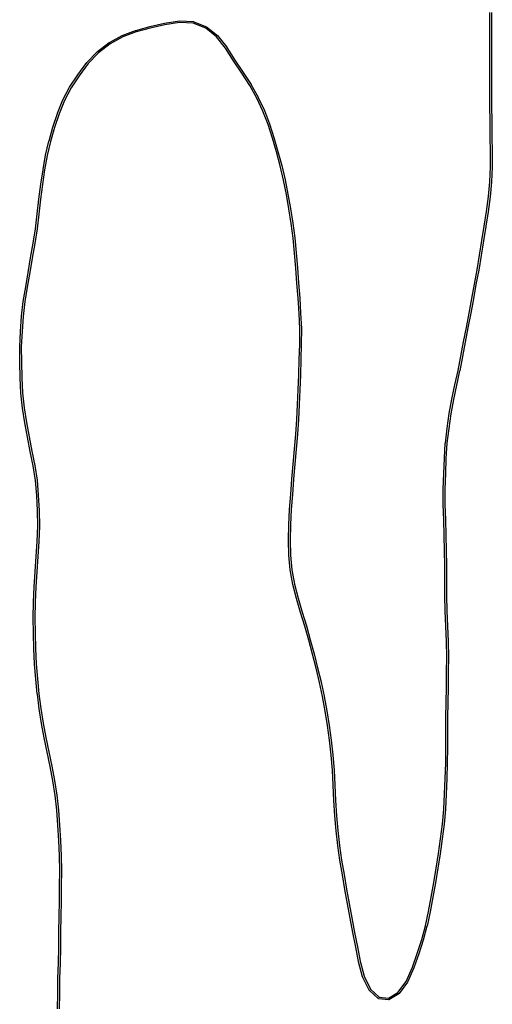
# Model space of a CAD drawing. Header units: inches. Extents: x 0.4 to 11.3, y -7.9 to -0.4.
# Tile 3 of 9: x 2.9 to 4, y -4.2 to -1.9. Entities that reach past the tile are written whole.
import ezdxf

# ---------------------------------------------------------------- set-up
doc = ezdxf.new("R2010")
doc.units = ezdxf.units.IN
doc.header["$MEASUREMENT"] = 0
doc.layers.add('Edge.Cuts', color=254, linetype='CONTINUOUS', true_color=0xd0d2cd)

msp = doc.modelspace()

# ---------------------------------------------------------------- linework, layer by layer
at = {"layer": 'Edge.Cuts', "linetype": 'CONTINUOUS'}
for p, q in [((3.9798, -1.8934), (3.9801, -1.8563)), ((3.984, -1.8564), (3.9837, -1.8935)), ((3.1646, -1.8901), (3.1997, -1.8821)), ((3.2006, -1.886), (3.1655, -1.8939)), ((3.1997, -1.8821), (3.1998, -1.8821)), ((3.1998, -1.8821), (3.2353, -1.8761)), ((3.1998, -1.8821), (3.1998, -1.8821)), ((3.2357, -1.8801), (3.2006, -1.886)), ((3.2353, -1.8761), (3.2355, -1.8761)), ((3.2355, -1.8761), (3.2357, -1.8761)), ((3.2357, -1.8761), (3.2692, -1.8781)), ((3.2687, -1.882), (3.2357, -1.8801)), ((3.2985, -1.894), (3.2687, -1.882)), ((3.2692, -1.8781), (3.2695, -1.8782)), ((3.2695, -1.8782), (3.2699, -1.8783)), ((3.2699, -1.8783), (3.3003, -1.8904)), ((3.0675, -1.9283), (3.0978, -1.9114)), ((3.0978, -1.9114), (3.0979, -1.9114)), ((3.0979, -1.9114), (3.098, -1.9113)), ((3.098, -1.9113), (3.1305, -1.8993)), ((3.1317, -1.903), (3.0995, -1.9149)), ((3.1305, -1.8993), (3.1305, -1.8993)), ((3.1305, -1.8993), (3.1306, -1.8993)), ((3.1306, -1.8993), (3.1645, -1.8901)), ((3.1655, -1.8939), (3.1317, -1.903)), ((3.1645, -1.8901), (3.1646, -1.8901)), ((3.1646, -1.8901), (3.1646, -1.8901)), ((3.3241, -1.9143), (3.2985, -1.894)), ((3.3003, -1.8904), (3.3005, -1.8906)), ((3.3005, -1.8906), (3.3008, -1.8907)), ((3.3008, -1.8907), (3.3268, -1.9114)), ((3.3268, -1.9114), (3.3269, -1.9116)), ((3.9798, -1.8935), (3.9798, -1.8934)), ((3.9801, -1.9309), (3.9798, -1.8935)), ((3.9798, -1.8935), (3.9798, -1.8935)), ((3.9837, -1.8935), (3.984, -1.9308)), ((3.039, -1.9496), (3.0673, -1.9284)), ((3.0695, -1.9317), (3.0415, -1.9526)), ((3.0673, -1.9284), (3.0674, -1.9284)), ((3.0674, -1.9284), (3.0675, -1.9283)), ((3.0995, -1.9149), (3.0695, -1.9317)), ((3.3459, -1.9421), (3.3241, -1.9143)), ((3.3269, -1.9116), (3.3271, -1.9117)), ((3.3271, -1.9117), (3.3491, -1.9397)), ((3.9801, -1.9681), (3.9801, -1.9309)), ((3.984, -1.9308), (3.984, -1.9308)), ((3.984, -1.9308), (3.984, -1.9309)), ((3.984, -1.9309), (3.9841, -1.9681)), ((3.0137, -1.9761), (3.0387, -1.9498)), ((3.0415, -1.9526), (3.0166, -1.9787)), ((3.0387, -1.9498), (3.0389, -1.9497)), ((3.0389, -1.9497), (3.039, -1.9496)), ((3.3654, -1.9724), (3.3459, -1.9421)), ((3.3491, -1.9397), (3.3491, -1.9398)), ((3.3491, -1.9398), (3.3492, -1.9399)), ((3.3492, -1.9399), (3.3687, -1.9703)), ((2.9917, -2.0055), (3.0135, -1.9762)), ((3.0166, -1.9787), (2.9949, -2.0078)), ((3.0135, -1.9762), (3.0136, -1.9762)), ((3.0136, -1.9762), (3.0137, -1.9761)), ((3.3655, -1.9724), (3.3654, -1.9724)), ((3.3851, -2.002), (3.3655, -1.9724)), ((3.3655, -1.9724), (3.3655, -1.9724)), ((3.3687, -1.9703), (3.3884, -1.9999)), ((3.9801, -2.0426), (3.9801, -1.9681)), ((3.9841, -1.9681), (3.9841, -1.9681)), ((3.9841, -1.9681), (3.9841, -1.9681)), ((3.9841, -1.9681), (3.9841, -2.0426)), ((2.9722, -2.035), (2.9917, -2.0056)), ((2.9917, -2.0056), (2.9917, -2.0055)), ((2.9917, -2.0056), (2.9917, -2.0056)), ((3.4044, -2.0313), (3.3851, -2.002)), ((3.3884, -1.9999), (3.3884, -1.9999)), ((3.3884, -1.9999), (3.3884, -1.9999)), ((3.3884, -1.9999), (3.4077, -2.0292)), ((2.9949, -2.0078), (2.9755, -2.0371)), ((3.4077, -2.0292), (3.4077, -2.0292)), ((3.4077, -2.0292), (3.4078, -2.0293)), ((3.4078, -2.0293), (3.4245, -2.0596)), ((2.956, -2.0658), (2.9721, -2.0352)), ((2.9755, -2.0371), (2.9596, -2.0675)), ((2.9721, -2.0351), (2.9722, -2.035)), ((2.9721, -2.0352), (2.9721, -2.0351)), ((3.421, -2.0615), (3.4044, -2.0313)), ((3.9798, -2.08), (3.9801, -2.0426)), ((3.9841, -2.0426), (3.9837, -2.08)), ((3.9841, -2.0426), (3.9841, -2.0426)), ((3.9841, -2.0426), (3.9841, -2.0426)), ((2.943, -2.0979), (2.9559, -2.066)), ((2.9596, -2.0675), (2.9467, -2.0993)), ((2.9559, -2.066), (2.956, -2.0659)), ((2.956, -2.0659), (2.956, -2.0658)), ((3.4357, -2.0925), (3.421, -2.0615)), ((3.4245, -2.0596), (3.4245, -2.0597)), ((3.4245, -2.0597), (3.4246, -2.0597)), ((3.4246, -2.0597), (3.4393, -2.0909)), ((2.9322, -2.1308), (2.943, -2.098)), ((2.9467, -2.0993), (2.936, -2.132)), ((2.943, -2.098), (2.943, -2.0979)), ((2.943, -2.0979), (2.943, -2.0979)), ((3.4481, -2.1245), (3.4357, -2.0925)), ((3.4393, -2.0909), (3.4393, -2.0909)), ((3.4393, -2.0909), (3.4393, -2.091)), ((3.4393, -2.091), (3.4518, -2.1231)), ((3.9798, -2.0801), (3.9798, -2.08)), ((3.9806, -2.1173), (3.9798, -2.0801)), ((3.9798, -2.0801), (3.9798, -2.0801)), ((3.9837, -2.08), (3.9845, -2.1172)), ((3.4518, -2.1231), (3.4518, -2.1232)), ((3.4518, -2.1232), (3.4518, -2.1232)), ((3.4518, -2.1232), (3.4622, -2.1562)), ((3.9812, -2.1539), (3.9806, -2.1173)), ((3.9845, -2.1172), (3.9845, -2.1172)), ((3.9845, -2.1172), (3.9845, -2.1172)), ((3.9845, -2.1172), (3.9851, -2.1538)), ((2.9227, -2.1642), (2.9322, -2.1309)), ((2.936, -2.132), (2.9265, -2.1652)), ((2.9322, -2.1309), (2.9322, -2.1308)), ((2.9322, -2.1308), (2.9322, -2.1308)), ((3.4584, -2.1573), (3.4481, -2.1245)), ((2.9145, -2.1981), (2.9226, -2.1643)), ((2.9265, -2.1652), (2.9184, -2.199)), ((2.9226, -2.1643), (2.9227, -2.1642)), ((2.9227, -2.1642), (2.9227, -2.1642)), ((3.4681, -2.1906), (3.4584, -2.1573)), ((3.4622, -2.1562), (3.4622, -2.1562)), ((3.4622, -2.1562), (3.4622, -2.1562)), ((3.4622, -2.1562), (3.4718, -2.1895)), ((3.982, -2.1904), (3.9812, -2.1539)), ((3.9812, -2.1539), (3.9812, -2.1539)), ((3.9812, -2.1539), (3.9812, -2.1539)), ((3.9851, -2.1538), (3.986, -2.1903)), ((3.4773, -2.224), (3.4681, -2.1906)), ((3.4718, -2.1895), (3.4718, -2.1895)), ((3.4718, -2.1895), (3.4719, -2.1895)), ((3.4719, -2.1895), (3.4811, -2.223)), ((3.982, -2.2265), (3.982, -2.1904)), ((3.986, -2.1904), (3.9859, -2.2265)), ((3.986, -2.1903), (3.986, -2.1903)), ((3.986, -2.1903), (3.986, -2.1904)), ((2.9083, -2.2329), (2.9145, -2.1983)), ((2.9184, -2.199), (2.9122, -2.2336)), ((2.9145, -2.1982), (2.9145, -2.1981)), ((2.9145, -2.1983), (2.9145, -2.1982)), ((2.903, -2.2681), (2.9083, -2.233)), ((2.9122, -2.2336), (2.9069, -2.2686)), ((2.9083, -2.233), (2.9083, -2.2329)), ((2.9083, -2.233), (2.9083, -2.233)), ((3.4851, -2.2579), (3.4773, -2.224)), ((3.4811, -2.223), (3.4811, -2.223)), ((3.4811, -2.223), (3.4811, -2.223)), ((3.4811, -2.223), (3.4889, -2.257)), ((3.98, -2.262), (3.982, -2.2265)), ((3.9859, -2.2267), (3.9839, -2.2623)), ((3.9859, -2.2265), (3.9859, -2.2266)), ((3.9859, -2.2266), (3.9859, -2.2267)), ((3.492, -2.2922), (3.4851, -2.2579)), ((3.4889, -2.257), (3.4889, -2.2571)), ((3.4889, -2.2571), (3.4889, -2.2571)), ((3.4889, -2.2571), (3.4959, -2.2914)), ((3.9768, -2.2976), (3.98, -2.262)), ((3.9839, -2.2623), (3.9807, -2.298)), ((3.9839, -2.2623), (3.9839, -2.2623)), ((3.9839, -2.2623), (3.9839, -2.2623)), ((2.8985, -2.3035), (2.903, -2.2681)), ((2.9069, -2.2686), (2.9024, -2.304)), ((2.903, -2.2681), (2.903, -2.2681)), ((2.903, -2.2681), (2.903, -2.2681)), ((2.8945, -2.3391), (2.8985, -2.3035)), ((2.9024, -2.304), (2.8984, -2.3396)), ((2.8985, -2.3035), (2.8985, -2.3035)), ((2.8985, -2.3035), (2.8985, -2.3035)), ((3.4983, -2.3268), (3.492, -2.2922)), ((3.4959, -2.2914), (3.4959, -2.2915)), ((3.4959, -2.2915), (3.4959, -2.2915)), ((3.4959, -2.2915), (3.5022, -2.3262)), ((3.9721, -2.3332), (3.9768, -2.2976)), ((3.9807, -2.2981), (3.976, -2.3337)), ((3.9807, -2.298), (3.9807, -2.2981)), ((3.9807, -2.2981), (3.9807, -2.2981)), ((3.5037, -2.3618), (3.4983, -2.3268)), ((3.5022, -2.3262), (3.5022, -2.3262)), ((3.5022, -2.3262), (3.5022, -2.3262)), ((3.5022, -2.3262), (3.5076, -2.3612)), ((3.9668, -2.3682), (3.9721, -2.3332)), ((3.9759, -2.3337), (3.9707, -2.3688)), ((3.976, -2.3337), (3.9759, -2.3337)), ((3.9759, -2.3337), (3.9759, -2.3337)), ((2.8903, -2.3746), (2.8945, -2.3391)), ((2.8984, -2.3396), (2.8942, -2.3751)), ((2.8984, -2.3396), (2.8984, -2.3396)), ((2.8984, -2.3396), (2.8984, -2.3396)), ((2.8848, -2.4095), (2.8903, -2.3746)), ((2.8942, -2.3751), (2.8887, -2.4101)), ((2.8942, -2.3751), (2.8942, -2.3751)), ((2.8942, -2.3751), (2.8942, -2.3751)), ((3.5082, -2.3971), (3.5037, -2.3618)), ((3.5076, -2.3612), (3.5076, -2.3612)), ((3.5076, -2.3612), (3.5076, -2.3613)), ((3.5076, -2.3613), (3.5121, -2.3967)), ((3.961, -2.4031), (3.9668, -2.3682)), ((3.9707, -2.3689), (3.9649, -2.4037)), ((3.9707, -2.3688), (3.9707, -2.3688)), ((3.9707, -2.3688), (3.9707, -2.3689)), ((3.5114, -2.433), (3.5082, -2.3971)), ((3.5121, -2.3967), (3.5121, -2.3967)), ((3.5121, -2.3967), (3.5121, -2.3967)), ((3.5121, -2.3967), (3.5153, -2.4327)), ((3.9553, -2.438), (3.961, -2.4031)), ((3.9649, -2.4037), (3.9592, -2.4386)), ((3.961, -2.4031), (3.961, -2.4031)), ((3.961, -2.4031), (3.961, -2.4031)), ((2.8787, -2.4442), (2.8848, -2.4095)), ((2.8887, -2.4102), (2.8826, -2.4449)), ((2.8887, -2.4101), (2.8887, -2.4101)), ((2.8887, -2.4101), (2.8887, -2.4102)), ((2.8731, -2.4792), (2.8787, -2.4442)), ((2.8826, -2.4449), (2.877, -2.4798)), ((2.8787, -2.4442), (2.8787, -2.4442)), ((2.8787, -2.4442), (2.8787, -2.4442)), ((3.5145, -2.469), (3.5114, -2.433)), ((3.5114, -2.433), (3.5114, -2.433)), ((3.5153, -2.4327), (3.5153, -2.4327)), ((3.5153, -2.4327), (3.5153, -2.4327)), ((3.5153, -2.4327), (3.5184, -2.4686)), ((3.9496, -2.4728), (3.9553, -2.438)), ((3.9592, -2.4386), (3.9535, -2.4735)), ((3.9553, -2.438), (3.9553, -2.438)), ((3.9592, -2.4386), (3.9592, -2.4386)), ((3.9592, -2.4386), (3.9592, -2.4386)), ((3.5175, -2.5049), (3.5145, -2.469)), ((3.5184, -2.4686), (3.5184, -2.4686)), ((3.5184, -2.4686), (3.5184, -2.4686)), ((3.5184, -2.4686), (3.5215, -2.5046)), ((3.9429, -2.5073), (3.9496, -2.4728)), ((3.9535, -2.4735), (3.9468, -2.508)), ((3.9535, -2.4735), (3.9535, -2.4735)), ((3.9535, -2.4735), (3.9535, -2.4735)), ((2.8669, -2.5138), (2.8731, -2.4792)), ((2.877, -2.4798), (2.8707, -2.5145)), ((2.877, -2.4798), (2.877, -2.4798)), ((2.877, -2.4798), (2.877, -2.4798)), ((2.8609, -2.5486), (2.8669, -2.5138)), ((2.8707, -2.5145), (2.8648, -2.5492)), ((2.8669, -2.5138), (2.8669, -2.5138)), ((2.8669, -2.5138), (2.8669, -2.5138)), ((3.5203, -2.541), (3.5175, -2.5049)), ((3.5215, -2.5046), (3.5215, -2.5046)), ((3.5215, -2.5046), (3.5215, -2.5046)), ((3.5215, -2.5046), (3.5242, -2.5408)), ((3.9368, -2.542), (3.9429, -2.5073)), ((3.9468, -2.508), (3.9407, -2.5427)), ((3.9429, -2.5073), (3.9429, -2.5073)), ((3.9429, -2.5073), (3.9429, -2.5073)), ((2.8609, -2.5487), (2.8609, -2.5486)), ((2.8609, -2.5487), (2.8609, -2.5487)), ((3.5224, -2.5774), (3.5203, -2.541)), ((3.5242, -2.5408), (3.5242, -2.5408)), ((3.5242, -2.5408), (3.5242, -2.5408)), ((3.5242, -2.5408), (3.5263, -2.5772)), ((3.9304, -2.5766), (3.9368, -2.542)), ((3.9407, -2.5427), (3.9342, -2.5773)), ((3.9407, -2.5427), (3.9407, -2.5427)), ((3.9407, -2.5427), (3.9407, -2.5427)), ((2.8568, -2.5843), (2.8609, -2.5487)), ((2.8648, -2.5492), (2.8607, -2.5847)), ((2.8541, -2.6205), (2.8568, -2.5843)), ((2.8568, -2.5843), (2.8568, -2.5843)), ((2.8568, -2.5843), (2.8568, -2.5843)), ((2.8607, -2.5847), (2.8581, -2.6208)), ((3.5243, -2.6141), (3.5224, -2.5774)), ((3.5263, -2.5772), (3.5263, -2.5772)), ((3.5263, -2.5772), (3.5263, -2.5772)), ((3.5263, -2.5772), (3.5282, -2.614)), ((3.9238, -2.6111), (3.9304, -2.5766)), ((3.9342, -2.5773), (3.9276, -2.6118)), ((3.9342, -2.5773), (3.9342, -2.5773)), ((3.9342, -2.5773), (3.9342, -2.5773)), ((3.524, -2.6509), (3.5243, -2.6141)), ((3.5282, -2.6141), (3.5279, -2.651)), ((3.5282, -2.614), (3.5282, -2.614)), ((3.5282, -2.614), (3.5282, -2.6141)), ((3.9171, -2.6456), (3.9238, -2.6111)), ((3.9276, -2.6118), (3.921, -2.6463)), ((3.9276, -2.6118), (3.9276, -2.6118)), ((3.9276, -2.6118), (3.9276, -2.6118)), ((2.8524, -2.6574), (2.8541, -2.6206)), ((2.8541, -2.6206), (2.8541, -2.6205)), ((2.8541, -2.6205), (2.8541, -2.6205)), ((2.8581, -2.6208), (2.8563, -2.6575)), ((2.8524, -2.6575), (2.8524, -2.6574)), ((2.8524, -2.6574), (2.8524, -2.6574)), ((2.8525, -2.6947), (2.8524, -2.6575)), ((2.8563, -2.6575), (2.8565, -2.6946)), ((3.5226, -2.6882), (3.524, -2.6509)), ((3.5279, -2.6511), (3.5265, -2.6883)), ((3.5279, -2.651), (3.5279, -2.651)), ((3.5279, -2.651), (3.5279, -2.6511)), ((3.9107, -2.6802), (3.9171, -2.6456)), ((3.921, -2.6463), (3.9146, -2.6809)), ((3.9171, -2.6456), (3.9171, -2.6456)), ((3.9171, -2.6456), (3.9171, -2.6456)), ((3.5217, -2.7247), (3.5226, -2.6882)), ((3.5226, -2.6882), (3.5226, -2.6882)), ((3.5226, -2.6882), (3.5226, -2.6882)), ((3.5265, -2.6883), (3.5257, -2.7248)), ((3.9038, -2.7146), (3.9107, -2.6802)), ((3.9146, -2.681), (3.9077, -2.7153)), ((3.9146, -2.6809), (3.9146, -2.6809)), ((3.9146, -2.6809), (3.9146, -2.681)), ((2.8538, -2.7318), (2.8525, -2.6947)), ((2.8525, -2.6947), (2.8525, -2.6947)), ((2.8525, -2.6947), (2.8525, -2.6947)), ((2.8565, -2.6946), (2.8578, -2.7317)), ((2.8538, -2.7319), (2.8538, -2.7318)), ((2.8538, -2.7318), (2.8538, -2.7318)), ((2.8555, -2.7684), (2.8538, -2.7319)), ((2.8578, -2.7317), (2.8594, -2.7682)), ((3.5201, -2.7604), (3.5217, -2.7247)), ((3.5257, -2.7249), (3.5241, -2.7606)), ((3.5257, -2.7248), (3.5257, -2.7249)), ((3.5257, -2.7249), (3.5257, -2.7249)), ((3.8964, -2.7487), (3.9038, -2.7146)), ((3.9076, -2.7154), (3.9002, -2.7495)), ((3.9077, -2.7153), (3.9076, -2.7154)), ((3.9076, -2.7154), (3.9076, -2.7154)), ((3.5186, -2.7959), (3.5201, -2.7604)), ((3.5201, -2.7604), (3.5201, -2.7604)), ((3.5201, -2.7604), (3.5201, -2.7604)), ((3.5241, -2.7606), (3.5225, -2.7961)), ((3.5241, -2.7606), (3.5241, -2.7606)), ((3.889, -2.7829), (3.8964, -2.7487)), ((3.9002, -2.7495), (3.8929, -2.7837)), ((3.8964, -2.7487), (3.8964, -2.7487)), ((3.8964, -2.7487), (3.8964, -2.7487)), ((3.9002, -2.7495), (3.9002, -2.7495)), ((2.8555, -2.7685), (2.8555, -2.7684)), ((2.8589, -2.8044), (2.8555, -2.7685)), ((2.8555, -2.7685), (2.8555, -2.7685)), ((2.8594, -2.7682), (2.8628, -2.8039)), ((3.8826, -2.8176), (3.889, -2.783)), ((3.8929, -2.7837), (3.8865, -2.8182)), ((3.889, -2.783), (3.889, -2.7829)), ((3.889, -2.783), (3.889, -2.783)), ((2.8589, -2.8045), (2.8589, -2.8044)), ((2.8589, -2.8044), (2.8589, -2.8044)), ((2.8646, -2.8394), (2.8589, -2.8045)), ((2.8628, -2.8039), (2.8685, -2.8387)), ((3.5168, -2.8314), (3.5186, -2.7959)), ((3.5225, -2.7961), (3.5208, -2.8316)), ((3.5225, -2.7961), (3.5225, -2.7961)), ((3.5225, -2.7961), (3.5225, -2.7961)), ((3.5148, -2.867), (3.5168, -2.8314)), ((3.5208, -2.8316), (3.5187, -2.8672)), ((3.5208, -2.8316), (3.5208, -2.8316)), ((3.5208, -2.8316), (3.5208, -2.8316)), ((3.8774, -2.8528), (3.8826, -2.8176)), ((3.8865, -2.8182), (3.8813, -2.8533)), ((3.8826, -2.8176), (3.8826, -2.8176)), ((3.8826, -2.8176), (3.8826, -2.8176)), ((2.8711, -2.874), (2.8646, -2.8394)), ((2.8646, -2.8394), (2.8646, -2.8394)), ((2.8646, -2.8394), (2.8646, -2.8394)), ((2.8685, -2.8387), (2.875, -2.8733)), ((3.8733, -2.8884), (3.8774, -2.8528)), ((3.8813, -2.8533), (3.8772, -2.8888)), ((3.8774, -2.8528), (3.8774, -2.8528)), ((3.8774, -2.8528), (3.8774, -2.8528)), ((2.8779, -2.9085), (2.8711, -2.874)), ((2.8711, -2.874), (2.8711, -2.874)), ((2.8711, -2.874), (2.8711, -2.874)), ((2.875, -2.8733), (2.8818, -2.9077)), ((3.5116, -2.9026), (3.5148, -2.867)), ((3.5187, -2.8673), (3.5155, -2.903)), ((3.5187, -2.8672), (3.5187, -2.8672)), ((3.5187, -2.8672), (3.5187, -2.8673)), ((3.5081, -2.9387), (3.5116, -2.9026)), ((3.8709, -2.9247), (3.8732, -2.8885)), ((3.8732, -2.8885), (3.8733, -2.8884)), ((3.8733, -2.8884), (3.8733, -2.8884)), ((3.8772, -2.8888), (3.8748, -2.925)), ((2.8848, -2.9428), (2.8779, -2.9085)), ((2.8779, -2.9085), (2.8779, -2.9085)), ((2.8779, -2.9085), (2.8779, -2.9085)), ((2.8818, -2.9077), (2.8818, -2.9077)), ((2.8818, -2.9077), (2.8887, -2.9421)), ((3.5155, -2.903), (3.512, -2.9391)), ((3.5155, -2.903), (3.5155, -2.903)), ((3.5155, -2.903), (3.5155, -2.903)), ((3.8693, -2.9614), (3.8709, -2.9248)), ((3.8709, -2.9248), (3.8709, -2.9247)), ((3.8709, -2.9247), (3.8709, -2.9247)), ((3.8748, -2.925), (3.8733, -2.9615)), ((2.8901, -2.9778), (2.8848, -2.9428)), ((2.8887, -2.9421), (2.8887, -2.9421)), ((2.8887, -2.9421), (2.8887, -2.9422)), ((2.8887, -2.9422), (2.894, -2.9772)), ((3.5053, -2.9748), (3.5081, -2.9387)), ((3.5081, -2.9387), (3.5081, -2.9387)), ((3.5081, -2.9387), (3.5081, -2.9387)), ((3.512, -2.9391), (3.5092, -2.9751)), ((3.8683, -2.9985), (3.8693, -2.9614)), ((3.8693, -2.9614), (3.8693, -2.9614)), ((3.8693, -2.9614), (3.8693, -2.9614)), ((3.8733, -2.9615), (3.8722, -2.9986)), ((2.8932, -3.0136), (2.8901, -2.9778)), ((2.894, -2.9772), (2.894, -2.9773)), ((2.894, -2.9773), (2.894, -2.9774)), ((2.894, -2.9774), (2.8971, -3.0133)), ((3.5024, -3.0109), (3.5053, -2.9748)), ((3.5092, -2.9752), (3.5064, -3.0112)), ((3.5092, -2.9751), (3.5092, -2.9751)), ((3.5092, -2.9751), (3.5092, -2.9752)), ((2.8953, -3.0503), (2.8932, -3.0136)), ((2.8971, -3.0133), (2.8971, -3.0133)), ((2.8971, -3.0133), (2.8971, -3.0134)), ((2.8971, -3.0134), (2.8992, -3.0501)), ((3.4998, -3.0474), (3.5024, -3.0109)), ((3.5024, -3.0109), (3.5024, -3.0109)), ((3.5024, -3.0109), (3.5024, -3.0109)), ((3.5064, -3.0112), (3.5037, -3.0476)), ((3.868, -3.0355), (3.8683, -2.9986)), ((3.8683, -2.9986), (3.8683, -2.9985)), ((3.8683, -2.9985), (3.8683, -2.9985)), ((3.8722, -2.9986), (3.8719, -3.0354)), ((3.8694, -3.0726), (3.868, -3.0355)), ((3.868, -3.0355), (3.868, -3.0355)), ((3.868, -3.0355), (3.868, -3.0355)), ((3.8719, -3.0354), (3.8733, -3.0724)), ((2.8959, -3.087), (2.8953, -3.0503)), ((2.8992, -3.0501), (2.8992, -3.0501)), ((2.8992, -3.0501), (2.8992, -3.0502)), ((2.8992, -3.0502), (2.8999, -3.087)), ((3.498, -3.0839), (3.4998, -3.0474)), ((3.4998, -3.0474), (3.4998, -3.0474)), ((3.4998, -3.0474), (3.4998, -3.0474)), ((3.5037, -3.0476), (3.5019, -3.084)), ((2.8944, -3.1238), (2.8959, -3.087)), ((2.8999, -3.0871), (2.8983, -3.124)), ((2.8999, -3.087), (2.8999, -3.0871)), ((2.8999, -3.0871), (2.8999, -3.0871)), ((3.497, -3.1205), (3.498, -3.0839)), ((3.498, -3.0839), (3.498, -3.0839)), ((3.498, -3.0839), (3.498, -3.0839)), ((3.5019, -3.084), (3.5009, -3.1206)), ((3.8704, -3.1095), (3.8694, -3.0726)), ((3.8733, -3.0724), (3.8733, -3.0724)), ((3.8733, -3.0724), (3.8733, -3.0725)), ((3.8733, -3.0725), (3.8743, -3.1094)), ((3.8711, -3.1457), (3.8704, -3.1095)), ((3.8743, -3.1094), (3.8743, -3.1094)), ((3.8743, -3.1094), (3.8743, -3.1094)), ((3.8743, -3.1094), (3.8751, -3.1456)), ((2.8919, -3.1602), (2.8944, -3.1238)), ((2.8983, -3.124), (2.8958, -3.1605)), ((2.8983, -3.124), (2.8983, -3.124)), ((2.8983, -3.124), (2.8983, -3.124)), ((3.497, -3.1206), (3.497, -3.1205)), ((3.4979, -3.1568), (3.497, -3.1206)), ((3.497, -3.1206), (3.497, -3.1206)), ((3.5009, -3.1206), (3.5018, -3.1567)), ((2.8894, -3.1964), (2.8919, -3.1602)), ((2.8958, -3.1605), (2.8933, -3.1967)), ((2.8958, -3.1605), (2.8958, -3.1605)), ((2.8958, -3.1605), (2.8958, -3.1605)), ((3.4979, -3.1569), (3.4979, -3.1568)), ((3.4979, -3.157), (3.4979, -3.1569)), ((3.5013, -3.1923), (3.4979, -3.157)), ((3.5018, -3.1567), (3.5052, -3.1918)), ((3.8719, -3.1816), (3.8711, -3.1457)), ((3.8751, -3.1456), (3.8751, -3.1456)), ((3.8751, -3.1456), (3.8751, -3.1456)), ((3.8751, -3.1456), (3.8758, -3.1816)), ((3.8721, -3.2177), (3.8719, -3.1816)), ((3.8758, -3.1816), (3.8758, -3.1816)), ((3.8758, -3.1816), (3.8758, -3.1816)), ((3.8758, -3.1816), (3.876, -3.2177)), ((2.8871, -3.2328), (2.8894, -3.1965)), ((2.8894, -3.1965), (2.8894, -3.1964)), ((2.8894, -3.1965), (2.8894, -3.1965)), ((2.8933, -3.1967), (2.891, -3.233)), ((3.5013, -3.1924), (3.5013, -3.1923)), ((3.5079, -3.2271), (3.5013, -3.1924)), ((3.5013, -3.1924), (3.5013, -3.1924)), ((3.5052, -3.1918), (3.5117, -3.2263)), ((2.8857, -3.2695), (2.8871, -3.2328)), ((2.8871, -3.2328), (2.8871, -3.2328)), ((2.8871, -3.2328), (2.8871, -3.2328)), ((2.891, -3.233), (2.8896, -3.2696)), ((3.5079, -3.2272), (3.5079, -3.2271)), ((3.5079, -3.2271), (3.5079, -3.2271)), ((3.5166, -3.261), (3.5079, -3.2272)), ((3.5117, -3.2263), (3.5204, -3.26)), ((3.8718, -3.2541), (3.8721, -3.2177)), ((3.876, -3.2177), (3.8758, -3.2541)), ((3.876, -3.2177), (3.876, -3.2177)), ((3.876, -3.2177), (3.876, -3.2177)), ((3.873, -3.2904), (3.8718, -3.2541)), ((3.8718, -3.2541), (3.8719, -3.2541)), ((3.8719, -3.2541), (3.8718, -3.2541)), ((3.8758, -3.2541), (3.8769, -3.2902)), ((2.8851, -3.3068), (2.8857, -3.2695)), ((2.8857, -3.2695), (2.8857, -3.2695)), ((2.8857, -3.2695), (2.8857, -3.2695)), ((2.8896, -3.2696), (2.889, -3.3069)), ((3.526, -3.2944), (3.5166, -3.261)), ((3.5166, -3.261), (3.5166, -3.261)), ((3.5166, -3.261), (3.5166, -3.261)), ((3.5204, -3.26), (3.5298, -3.2933)), ((3.526, -3.2945), (3.526, -3.2944)), ((3.526, -3.2944), (3.526, -3.2944)), ((3.5361, -3.3275), (3.526, -3.2945)), ((3.5298, -3.2933), (3.5399, -3.3264)), ((3.8748, -3.327), (3.873, -3.2904)), ((3.873, -3.2904), (3.873, -3.2904)), ((3.873, -3.2904), (3.873, -3.2904)), ((3.8769, -3.2902), (3.8788, -3.3268)), ((2.8851, -3.3069), (2.8851, -3.3068)), ((2.8855, -3.3442), (2.8851, -3.3069)), ((2.8851, -3.3069), (2.8851, -3.3069)), ((2.889, -3.3069), (2.8895, -3.3441)), ((3.5399, -3.3264), (3.5399, -3.3264)), ((3.5399, -3.3264), (3.5399, -3.3264)), ((3.5399, -3.3264), (3.5493, -3.3598)), ((3.8764, -3.364), (3.8748, -3.327)), ((3.8788, -3.3268), (3.8788, -3.3268)), ((3.8788, -3.3268), (3.8788, -3.3268)), ((3.8788, -3.3268), (3.8804, -3.3639)), ((2.8864, -3.3812), (2.8855, -3.3442)), ((2.8855, -3.3442), (2.8855, -3.3442)), ((2.8855, -3.3442), (2.8855, -3.3442)), ((2.8895, -3.3441), (2.8904, -3.381)), ((3.5455, -3.3608), (3.5361, -3.3275)), ((3.5546, -3.3943), (3.5455, -3.3608)), ((3.5493, -3.3598), (3.5493, -3.3598)), ((3.5493, -3.3598), (3.5493, -3.3598)), ((3.5493, -3.3598), (3.5584, -3.3933)), ((3.8771, -3.4005), (3.8764, -3.364)), ((3.8804, -3.3639), (3.8804, -3.3639)), ((3.8804, -3.3639), (3.8804, -3.3639)), ((3.8804, -3.3639), (3.881, -3.4005)), ((2.8865, -3.3812), (2.8864, -3.3812)), ((2.8882, -3.4177), (2.8865, -3.3812)), ((2.8865, -3.3812), (2.8865, -3.3812)), ((2.8904, -3.381), (2.8922, -3.4175)), ((3.5632, -3.428), (3.5546, -3.3943)), ((3.5584, -3.3933), (3.5584, -3.3933)), ((3.5584, -3.3933), (3.5585, -3.3933)), ((3.5585, -3.3933), (3.567, -3.427)), ((2.8882, -3.4178), (2.8883, -3.4177)), ((2.8883, -3.4177), (2.8882, -3.4177)), ((2.891, -3.4539), (2.8882, -3.4178)), ((2.8922, -3.4175), (2.8949, -3.4536)), ((3.8764, -3.4372), (3.8771, -3.4005)), ((3.881, -3.4006), (3.8804, -3.4373)), ((3.881, -3.4005), (3.881, -3.4005)), ((3.881, -3.4005), (3.881, -3.4006)), ((3.5713, -3.4618), (3.5632, -3.428)), ((3.567, -3.427), (3.567, -3.427)), ((3.567, -3.427), (3.567, -3.427)), ((3.567, -3.427), (3.5751, -3.4609)), ((3.8757, -3.4739), (3.8764, -3.4372)), ((3.8804, -3.4373), (3.8797, -3.474)), ((3.8804, -3.4373), (3.8804, -3.4373)), ((3.8804, -3.4373), (3.8804, -3.4373)), ((2.8947, -3.4896), (2.891, -3.4539)), ((2.891, -3.4539), (2.891, -3.4539)), ((2.891, -3.4539), (2.891, -3.4539)), ((2.8949, -3.4536), (2.8987, -3.4892)), ((3.5785, -3.496), (3.5713, -3.4618)), ((3.5751, -3.4609), (3.5751, -3.461)), ((3.5751, -3.461), (3.5751, -3.461)), ((3.5751, -3.461), (3.5824, -3.4952)), ((2.8948, -3.4897), (2.8947, -3.4896)), ((2.8995, -3.525), (2.8948, -3.4897)), ((2.8948, -3.4897), (2.8948, -3.4897)), ((2.8987, -3.4892), (2.9034, -3.5245)), ((3.875, -3.5103), (3.8757, -3.4739)), ((3.8797, -3.474), (3.8789, -3.5103)), ((3.8797, -3.474), (3.8797, -3.474)), ((3.8797, -3.474), (3.8797, -3.474)), ((3.5848, -3.5306), (3.5785, -3.496)), ((3.5824, -3.4952), (3.5824, -3.4952)), ((3.5824, -3.4952), (3.5824, -3.4953)), ((3.5824, -3.4953), (3.5887, -3.5299)), ((3.8745, -3.5462), (3.875, -3.5103)), ((3.875, -3.5103), (3.875, -3.5103)), ((3.875, -3.5103), (3.875, -3.5103)), ((3.8789, -3.5103), (3.8784, -3.5463)), ((2.9048, -3.5601), (2.8995, -3.525)), ((2.8995, -3.525), (2.8995, -3.525)), ((2.8995, -3.525), (2.8995, -3.525)), ((2.9034, -3.5245), (2.9087, -3.5595)), ((3.5907, -3.5654), (3.5848, -3.5306)), ((3.5887, -3.5299), (3.5887, -3.5299)), ((3.5887, -3.5299), (3.5887, -3.5299)), ((3.5887, -3.5299), (3.5946, -3.5648)), ((2.9048, -3.5602), (2.9048, -3.5601)), ((2.9048, -3.5601), (2.9048, -3.5601)), ((2.9112, -3.5947), (2.9048, -3.5602)), ((2.9087, -3.5595), (2.9151, -3.594)), ((3.8742, -3.5823), (3.8745, -3.5463)), ((3.8745, -3.5463), (3.8745, -3.5462)), ((3.8745, -3.5463), (3.8745, -3.5463)), ((3.8784, -3.5463), (3.8781, -3.5823)), ((3.5954, -3.6006), (3.5907, -3.5654)), ((3.5946, -3.5648), (3.5946, -3.5648)), ((3.5946, -3.5648), (3.5946, -3.5648)), ((3.5946, -3.5648), (3.5993, -3.6001)), ((3.8742, -3.5824), (3.8742, -3.5823)), ((3.8742, -3.5823), (3.8742, -3.5823)), ((3.8744, -3.6188), (3.8742, -3.5824)), ((3.8781, -3.5823), (3.8784, -3.6188)), ((2.9112, -3.5948), (2.9112, -3.5947)), ((2.9183, -3.6291), (2.9112, -3.5948)), ((2.9112, -3.5948), (2.9112, -3.5948)), ((2.9151, -3.594), (2.9222, -3.6283)), ((3.5993, -3.6362), (3.5954, -3.6006)), ((3.5993, -3.6001), (3.5993, -3.6001)), ((3.5993, -3.6001), (3.5994, -3.6002)), ((3.5994, -3.6002), (3.6032, -3.6358)), ((2.9255, -3.6633), (2.9183, -3.6291)), ((2.9183, -3.6291), (2.9183, -3.6291)), ((2.9183, -3.6291), (2.9183, -3.6291)), ((2.9222, -3.6283), (2.9294, -3.6625)), ((3.8741, -3.6555), (3.8744, -3.6188)), ((3.8784, -3.6188), (3.878, -3.6555)), ((3.8784, -3.6188), (3.8784, -3.6188)), ((3.8784, -3.6188), (3.8784, -3.6188)), ((3.6023, -3.6722), (3.5993, -3.6362)), ((3.6032, -3.6358), (3.6032, -3.6358)), ((3.6032, -3.6358), (3.6032, -3.6359)), ((3.6032, -3.6359), (3.6063, -3.6719)), ((3.8728, -3.6924), (3.8741, -3.6555)), ((3.878, -3.6556), (3.8767, -3.6926)), ((3.878, -3.6555), (3.878, -3.6556)), ((3.878, -3.6556), (3.878, -3.6556)), ((2.9317, -3.698), (2.9255, -3.6633)), ((2.9294, -3.6625), (2.9294, -3.6626)), ((2.9294, -3.6626), (2.9294, -3.6626)), ((2.9294, -3.6626), (2.9356, -3.6973)), ((3.6044, -3.7085), (3.6023, -3.6722)), ((3.6063, -3.6719), (3.6063, -3.6719)), ((3.6063, -3.6719), (3.6063, -3.6719)), ((3.6063, -3.6719), (3.6083, -3.7083)), ((2.9373, -3.7329), (2.9317, -3.698)), ((2.9356, -3.6973), (2.9356, -3.6973)), ((2.9356, -3.6973), (2.9356, -3.6973)), ((2.9356, -3.6973), (2.9412, -3.7323)), ((3.8716, -3.7292), (3.8728, -3.6925)), ((3.8728, -3.6925), (3.8728, -3.6924)), ((3.8728, -3.6924), (3.8728, -3.6924)), ((3.8767, -3.6926), (3.8755, -3.7294)), ((3.6059, -3.7451), (3.6044, -3.7085)), ((3.6083, -3.7083), (3.6083, -3.7083)), ((3.6083, -3.7083), (3.6083, -3.7083)), ((3.6083, -3.7083), (3.6098, -3.745)), ((2.9416, -3.7682), (2.9373, -3.7329)), ((2.9412, -3.7323), (2.9412, -3.7323)), ((2.9412, -3.7323), (2.9412, -3.7323)), ((2.9412, -3.7323), (2.9456, -3.7678)), ((3.6059, -3.7452), (3.6059, -3.7451)), ((3.6081, -3.7815), (3.6059, -3.7452)), ((3.6059, -3.7452), (3.6059, -3.7452)), ((3.6098, -3.745), (3.612, -3.7813)), ((3.8698, -3.7656), (3.8716, -3.7292)), ((3.8755, -3.7294), (3.8737, -3.7659)), ((3.8755, -3.7294), (3.8755, -3.7294)), ((3.8755, -3.7294), (3.8755, -3.7294)), ((2.944, -3.8044), (2.9416, -3.7682)), ((2.9456, -3.7678), (2.9455, -3.7678)), ((2.9455, -3.7678), (2.9456, -3.7679)), ((2.9456, -3.7679), (2.9479, -3.8042)), ((3.8662, -3.8013), (3.8698, -3.7656)), ((3.8737, -3.766), (3.8701, -3.8017)), ((3.8737, -3.7659), (3.8737, -3.7659)), ((3.8737, -3.7659), (3.8737, -3.766)), ((3.6081, -3.7816), (3.6081, -3.7815)), ((3.6081, -3.7815), (3.6081, -3.7815)), ((3.6114, -3.8175), (3.6081, -3.7816)), ((3.612, -3.7813), (3.6153, -3.8171)), ((2.9461, -3.841), (2.944, -3.8044)), ((2.9479, -3.8042), (2.9479, -3.8042)), ((2.9479, -3.8042), (2.9479, -3.8042)), ((2.9479, -3.8042), (2.95, -3.8408)), ((3.6155, -3.853), (3.6114, -3.8175)), ((3.6114, -3.8175), (3.6114, -3.8175)), ((3.6114, -3.8175), (3.6114, -3.8175)), ((3.6153, -3.8171), (3.6194, -3.8526)), ((3.8616, -3.8366), (3.8662, -3.8013)), ((3.8701, -3.8018), (3.8655, -3.8372)), ((3.8701, -3.8017), (3.8701, -3.8018)), ((3.8701, -3.8018), (3.8701, -3.8018)), ((2.9479, -3.8775), (2.9461, -3.841)), ((2.95, -3.8408), (2.95, -3.8408)), ((2.95, -3.8408), (2.95, -3.8408)), ((2.95, -3.8408), (2.9518, -3.8774)), ((3.8566, -3.8718), (3.8616, -3.8366)), ((3.8655, -3.8372), (3.8605, -3.8724)), ((3.8655, -3.8372), (3.8655, -3.8372)), ((3.8655, -3.8372), (3.8655, -3.8372)), ((3.6155, -3.8531), (3.6155, -3.853)), ((3.6206, -3.8882), (3.6155, -3.8531)), ((3.6155, -3.8531), (3.6155, -3.8531)), ((3.6194, -3.8526), (3.6245, -3.8877)), ((2.9485, -3.9139), (2.9479, -3.8775)), ((2.9518, -3.8774), (2.9518, -3.8774)), ((2.9518, -3.8774), (2.9518, -3.8774)), ((2.9518, -3.8774), (2.9524, -3.9138)), ((3.6206, -3.8883), (3.6206, -3.8882)), ((3.6266, -3.9231), (3.6206, -3.8883)), ((3.6206, -3.8883), (3.6206, -3.8883)), ((3.6245, -3.8877), (3.6305, -3.9224)), ((3.8513, -3.9068), (3.8566, -3.8718)), ((3.8605, -3.8724), (3.8552, -3.9074)), ((3.8605, -3.8724), (3.8605, -3.8724)), ((3.8605, -3.8724), (3.8605, -3.8724)), ((2.9482, -3.9502), (2.9485, -3.9139)), ((2.9524, -3.9139), (2.9522, -3.9503)), ((2.9524, -3.9138), (2.9524, -3.9139)), ((2.9524, -3.9139), (2.9524, -3.9139)), ((3.8455, -3.9417), (3.8513, -3.9068)), ((3.8552, -3.9075), (3.8494, -3.9423)), ((3.8552, -3.9074), (3.8552, -3.9074)), ((3.8552, -3.9074), (3.8552, -3.9075)), ((3.6325, -3.9579), (3.6266, -3.9231)), ((3.6266, -3.9231), (3.6266, -3.9231)), ((3.6305, -3.9224), (3.6305, -3.9224)), ((3.6305, -3.9224), (3.6305, -3.9224)), ((3.6305, -3.9224), (3.6364, -3.9572)), ((2.948, -3.9865), (2.9482, -3.9502)), ((2.9482, -3.9502), (2.9482, -3.9502)), ((2.9522, -3.9503), (2.9519, -3.9865)), ((2.9522, -3.9503), (2.9522, -3.9503)), ((2.9522, -3.9503), (2.9522, -3.9503)), ((3.6387, -3.9926), (3.6325, -3.9579)), ((3.6325, -3.9579), (3.6325, -3.9579)), ((3.6325, -3.9579), (3.6325, -3.9579)), ((3.6364, -3.9572), (3.6426, -3.9919)), ((3.8393, -3.9763), (3.8455, -3.9417)), ((3.8493, -3.9423), (3.8432, -3.977)), ((3.8494, -3.9423), (3.8493, -3.9423)), ((3.8493, -3.9423), (3.8493, -3.9423)), ((2.9473, -4.023), (2.948, -3.9865)), ((2.9519, -3.9865), (2.9512, -4.0231)), ((2.9519, -3.9865), (2.9519, -3.9865)), ((2.9519, -3.9865), (2.9519, -3.9865)), ((3.833, -4.0109), (3.8393, -3.9763)), ((3.8432, -3.977), (3.8368, -4.0117)), ((3.8432, -3.977), (3.8432, -3.977)), ((3.8432, -3.977), (3.8432, -3.977)), ((3.6452, -4.0272), (3.6387, -3.9926)), ((3.6387, -3.9926), (3.6387, -3.9926)), ((3.6387, -3.9926), (3.6387, -3.9926)), ((3.6426, -3.9919), (3.6491, -4.0264)), ((3.8255, -4.045), (3.833, -4.0109)), ((3.8368, -4.0117), (3.8294, -4.0459)), ((3.8368, -4.0117), (3.8368, -4.0117)), ((3.8368, -4.0117), (3.8368, -4.0117)), ((2.9465, -4.0602), (2.9473, -4.023)), ((2.9473, -4.023), (2.9473, -4.023)), ((2.9512, -4.0231), (2.9504, -4.0603)), ((2.9512, -4.0231), (2.9512, -4.0231)), ((2.9512, -4.0231), (2.9512, -4.0231)), ((3.6518, -4.0617), (3.6452, -4.0272)), ((3.6452, -4.0272), (3.6452, -4.0272)), ((3.6452, -4.0272), (3.6452, -4.0272)), ((3.6491, -4.0264), (3.6557, -4.061)), ((3.8166, -4.0784), (3.8255, -4.045)), ((3.8293, -4.046), (3.8203, -4.0795)), ((3.8294, -4.0459), (3.8293, -4.0459)), ((3.8293, -4.0459), (3.8293, -4.046)), ((2.9462, -4.0974), (2.9465, -4.0603)), ((2.9465, -4.0603), (2.9465, -4.0602)), ((2.9465, -4.0603), (2.9465, -4.0603)), ((2.9504, -4.0603), (2.9501, -4.0974)), ((3.6585, -4.0962), (3.6518, -4.0617)), ((3.6518, -4.0617), (3.6518, -4.0617)), ((3.6518, -4.0617), (3.6518, -4.0617)), ((3.6557, -4.061), (3.6624, -4.0954)), ((3.806, -4.1113), (3.8166, -4.0784)), ((3.8203, -4.0796), (3.8097, -4.1126)), ((3.8203, -4.0795), (3.8203, -4.0795)), ((3.8203, -4.0795), (3.8203, -4.0796)), ((2.9454, -4.1344), (2.9462, -4.0974)), ((2.9501, -4.0975), (2.9493, -4.1345)), ((2.9501, -4.0974), (2.9501, -4.0975)), ((2.9501, -4.0975), (2.9501, -4.0975)), ((3.6653, -4.1312), (3.6585, -4.0962)), ((3.6624, -4.0954), (3.6624, -4.0954)), ((3.6624, -4.0954), (3.6624, -4.0954)), ((3.6624, -4.0954), (3.6692, -4.1304)), ((3.7942, -4.1448), (3.806, -4.1113)), ((3.8097, -4.1126), (3.7979, -4.1462)), ((3.8097, -4.1126), (3.8097, -4.1126)), ((3.8097, -4.1126), (3.8097, -4.1126)), ((2.944, -4.1712), (2.9454, -4.1344)), ((2.9493, -4.1346), (2.9479, -4.1713)), ((2.9493, -4.1345), (2.9493, -4.1346)), ((2.9493, -4.1346), (2.9493, -4.1346)), ((3.6654, -4.1312), (3.6653, -4.1312)), ((3.6654, -4.1313), (3.6654, -4.1312)), ((3.6748, -4.1675), (3.6654, -4.1313)), ((3.6692, -4.1304), (3.6786, -4.1663)), ((3.7793, -4.1784), (3.7942, -4.1448)), ((3.7978, -4.1463), (3.7828, -4.1802)), ((3.7979, -4.1462), (3.7978, -4.1462)), ((3.7978, -4.1462), (3.7978, -4.1463)), ((2.9437, -4.2079), (2.944, -4.1713)), ((2.944, -4.1713), (2.944, -4.1712)), ((2.944, -4.1712), (2.944, -4.1712)), ((2.9479, -4.1713), (2.9476, -4.2079)), ((3.6749, -4.1677), (3.6748, -4.1675)), ((3.675, -4.1679), (3.6749, -4.1677)), ((3.6908, -4.1995), (3.675, -4.1679)), ((3.6786, -4.1663), (3.6941, -4.1974)), ((3.691, -4.1998), (3.6908, -4.1995)), ((3.6912, -4.2001), (3.691, -4.1998)), ((3.7121, -4.2195), (3.6912, -4.2001)), ((3.6941, -4.1974), (3.7144, -4.2162)), ((3.7593, -4.2053), (3.7793, -4.1784)), ((3.7826, -4.1805), (3.7622, -4.2079)), ((3.7827, -4.1803), (3.7826, -4.1805)), ((3.7828, -4.1802), (3.7827, -4.1803)), ((2.9434, -4.244), (2.9437, -4.2079)), ((2.9437, -4.2079), (2.9437, -4.2079)), ((2.9437, -4.2079), (2.9437, -4.2079)), ((2.9476, -4.2079), (2.9474, -4.2441)), ((2.9476, -4.2079), (2.9476, -4.2079)), ((3.7125, -4.2197), (3.7121, -4.2195)), ((3.7125, -4.2198), (3.7125, -4.2197)), ((3.7127, -4.2199), (3.7125, -4.2198)), ((3.7128, -4.2199), (3.7127, -4.2199)), ((3.7129, -4.2199), (3.7128, -4.2199)), ((3.7133, -4.2201), (3.7129, -4.2199)), ((3.7368, -4.2228), (3.7133, -4.2201)), ((3.7144, -4.2162), (3.7366, -4.2188)), ((3.7366, -4.2188), (3.7593, -4.2053)), ((3.7372, -4.2228), (3.7368, -4.2228)), ((3.7373, -4.2228), (3.7372, -4.2228)), ((3.7374, -4.2227), (3.7373, -4.2228)), ((3.7376, -4.2227), (3.7374, -4.2227)), ((3.738, -4.2225), (3.7376, -4.2227)), ((3.7376, -4.2227), (3.7376, -4.2227)), ((3.7617, -4.2085), (3.738, -4.2225)), ((3.7619, -4.2082), (3.7617, -4.2085)), ((3.7617, -4.2085), (3.7617, -4.2085)), ((3.7617, -4.2085), (3.7617, -4.2085)), ((3.7622, -4.2079), (3.7619, -4.2082)), ((3.7622, -4.2079), (3.7622, -4.2079)), ((3.7622, -4.2079), (3.7622, -4.2079))]:
    msp.add_line(p, q, dxfattribs=at)

doc.saveas('drawing.dxf')
